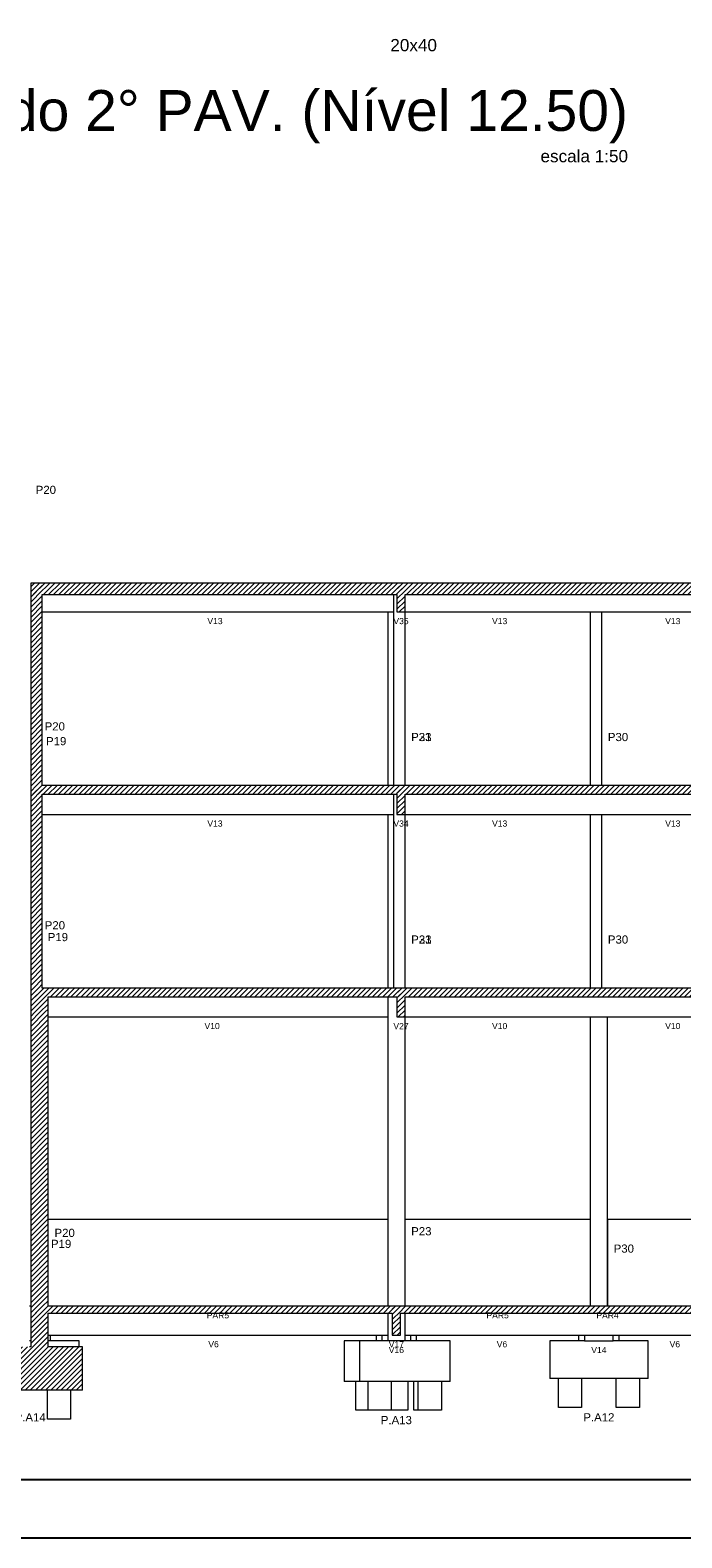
# Model space of a CAD drawing. Header units: millimetres. Extents: x 10 to 1250, y -62 to 528.
# Tile 180 of 256: x 92 to 103, y 262 to 289. Entities that reach past the tile are written whole.
import ezdxf

# ---------------------------------------------------------------- set-up
doc = ezdxf.new("R2010")
doc.units = ezdxf.units.MM
doc.header["$LTSCALE"] = 0.05
for name, color, linetype, lineweight in [('FO-Cotas', 5, 'Continuous', 5), ('FO-Níveis', 9, 'Continuous', 5), ('FO-Pilares pré-moldados', 3, 'Continuous', 20), ('FO-Seção das fundações', 9, 'Continuous', 5), ('FO-Textos dos pilares', 7, 'Continuous', 5), ('FO-Títulos', 7, 'Continuous', 5)]:
    doc.layers.add(name, color=color, linetype=linetype, lineweight=lineweight)
doc.layers.add('FOLHA_PADRÃO', color=7, linetype='Continuous')
doc.styles.add('Arial', font='arial.ttf')
pattern_1 = [(45, (-251.032, -44.80222), (-0.08838835, 0.08838835), [])]

# ---------------------------------------------------------------- blocks, each defined once
blk = doc.blocks.new('A1EST. 1500')
at = {"layer": 'FOLHA_PADRÃO', "color": 1, "linetype": 'Continuous'}
blk.add_line((0, 0), (150.008, 0), dxfattribs=at)
at = {"layer": 'FOLHA_PADRÃO', "color": 6, "linetype": 'Continuous'}
blk.add_lwpolyline([(149, 58.4), (149, 1), (1, 1), (1, 58.4), (149, 58.4)], dxfattribs=at)
blk = doc.blocks.new('CCCCC')
at = {"layer": 'FO-Níveis', "linetype": 'Continuous'}
h = blk.add_hatch(dxfattribs=at)
h.set_pattern_fill('ANSI31', color=256, style=0)
h.set_pattern_definition(pattern_1)
h.paths.add_polyline_path([(-56.727, 30.5647), (-43.787, 30.5647), (-43.787, 30.9647), (-56.727, 30.9647), (-56.727, 30.5647)])
h = blk.add_hatch(dxfattribs=at)
h.set_pattern_fill('ANSI31', color=256, style=0)
h.set_pattern_definition(pattern_1)
h.paths.add_polyline_path([(-56.727, 27.8747), (-56.327, 27.8747), (-56.327, 30.9647), (-56.727, 30.9647), (-56.727, 27.8747)])
h = blk.add_hatch(dxfattribs=at)
h.set_pattern_fill('ANSI31', color=256, style=0)
h.set_pattern_definition(pattern_1)
h.paths.add_polyline_path([(-44.067, 30.5647), (-31.615, 30.5647), (-31.615, 30.9647), (-44.067, 30.9647), (-44.067, 30.5647)])
h = blk.add_hatch(dxfattribs=at)
h.set_pattern_fill('ANSI31', color=256, style=0)
h.set_pattern_definition(pattern_1)
h.paths.add_polyline_path([(-44.067, 29.9647), (-43.787, 29.9647), (-43.787, 30.9647), (-44.067, 30.9647), (-44.067, 29.9647)])
h = blk.add_hatch(dxfattribs=at)
h.set_pattern_fill('ANSI31', color=256, style=0)
h.set_pattern_definition(pattern_1)
h.paths.add_polyline_path([(-56.727, 23.9647), (-56.327, 23.9647), (-56.327, 27.8747), (-56.727, 27.8747), (-56.727, 23.9647)])
h = blk.add_hatch(dxfattribs=at)
h.set_pattern_fill('ANSI31', color=256, style=0)
h.set_pattern_definition(pattern_1)
h.paths.add_polyline_path([(-56.727, 23.6647), (-43.787, 23.6647), (-43.787, 23.9647), (-56.727, 23.9647), (-56.727, 23.6647)])
h = blk.add_hatch(dxfattribs=at)
h.set_pattern_fill('ANSI31', color=256, style=0)
h.set_pattern_definition(pattern_1)
h.paths.add_polyline_path([(-56.727, 20.8747), (-56.327, 20.8747), (-56.327, 23.9647), (-56.727, 23.9647), (-56.727, 20.8747)])
h = blk.add_hatch(dxfattribs=at)
h.set_pattern_fill('ANSI31', color=256, style=0)
h.set_pattern_definition(pattern_1)
h.paths.add_polyline_path([(-44.067, 23.6647), (-31.5147, 23.6647), (-31.5147, 23.9647), (-44.067, 23.9647), (-44.067, 23.6647)])
h = blk.add_hatch(dxfattribs=at)
h.set_pattern_fill('ANSI31', color=256, style=0)
h.set_pattern_definition(pattern_1)
h.paths.add_polyline_path([(-44.067, 22.9647), (-43.787, 22.9647), (-43.787, 23.9647), (-44.067, 23.9647), (-44.067, 22.9647)])
h = blk.add_hatch(dxfattribs=at)
h.set_pattern_fill('ANSI31', color=256, style=0)
h.set_pattern_definition(pattern_1)
h.paths.add_polyline_path([(-56.727, 16.9647), (-56.327, 16.9647), (-56.327, 20.8747), (-56.727, 20.8747), (-56.727, 16.9647)])
h = blk.add_hatch(dxfattribs=at)
h.set_pattern_fill('ANSI31', color=256, style=0)
h.set_pattern_definition(pattern_1)
h.paths.add_polyline_path([(-56.727, 16.6647), (-43.787, 16.6647), (-43.787, 16.9647), (-56.727, 16.9647), (-56.727, 16.6647)])
h = blk.add_hatch(dxfattribs=at)
h.set_pattern_fill('ANSI31', color=256, style=0)
h.set_pattern_definition(pattern_1)
h.paths.add_polyline_path([(-56.727, 16.1247), (-56.127, 16.1247), (-56.127, 16.9647), (-56.727, 16.9647), (-56.727, 16.1247)])
h = blk.add_hatch(dxfattribs=at)
h.set_pattern_fill('ANSI31', color=256, style=0)
h.set_pattern_definition(pattern_1)
h.paths.add_polyline_path([(-44.067, 16.6647), (-31.415, 16.6647), (-31.415, 16.9647), (-44.067, 16.9647), (-44.067, 16.6647)])
h = blk.add_hatch(dxfattribs=at)
h.set_pattern_fill('ANSI31', color=256, style=0)
h.set_pattern_definition(pattern_1)
h.paths.add_polyline_path([(-44.067, 15.9647), (-43.787, 15.9647), (-43.787, 16.9647), (-44.067, 16.9647), (-44.067, 15.9647)])
h = blk.add_hatch(dxfattribs=at)
h.set_pattern_fill('ANSI31', color=256, style=0)
h.set_pattern_definition(pattern_1)
h.paths.add_polyline_path([(-56.727, 15.1847), (-56.127, 15.1847), (-56.127, 16.1247), (-56.727, 16.1247), (-56.727, 15.1847)])
h = blk.add_hatch(dxfattribs=at)
h.set_pattern_fill('ANSI31', color=256, style=0)
h.set_pattern_definition(pattern_1)
h.paths.add_polyline_path([(-56.727, 14.2647), (-56.127, 14.2647), (-56.127, 15.1847), (-56.727, 15.1847), (-56.727, 14.2647)])
h = blk.add_hatch(dxfattribs=at)
h.set_pattern_fill('ANSI31', color=256, style=0)
h.set_pattern_definition(pattern_1)
h.paths.add_polyline_path([(-56.727, 11.7047), (-56.127, 11.7047), (-56.127, 14.2647), (-56.727, 14.2647), (-56.727, 11.7047)])
h = blk.add_hatch(dxfattribs=at)
h.set_pattern_fill('ANSI31', color=256, style=0)
h.set_pattern_definition(pattern_1)
h.paths.add_polyline_path([(-56.727, 5.9647), (-56.127, 5.9647), (-56.127, 11.7047), (-56.727, 11.7047), (-56.727, 5.9647)])
h = blk.add_hatch(dxfattribs=at)
h.set_pattern_fill('ANSI31', color=256, style=0)
h.set_pattern_definition(pattern_1)
h.paths.add_polyline_path([(-56.727, 5.7247), (-43.947, 5.7247), (-43.947, 5.9647), (-56.727, 5.9647), (-56.727, 5.7247)])
h = blk.add_hatch(dxfattribs=at)
h.set_pattern_fill('ANSI31', color=256, style=0)
h.set_pattern_definition(pattern_1)
h.paths.add_polyline_path([(-56.727, 4.5647), (-56.127, 4.5647), (-56.127, 5.9647), (-56.727, 5.9647), (-56.727, 4.5647)])
h = blk.add_hatch(dxfattribs=at)
h.set_pattern_fill('ANSI31', color=256, style=0)
h.set_pattern_definition(pattern_1)
h.paths.add_polyline_path([(-44.227, 5.7247), (-31.415, 5.7247), (-31.415, 5.9647), (-44.227, 5.9647), (-44.227, 5.7247)])
h = blk.add_hatch(dxfattribs=at)
h.set_pattern_fill('ANSI31', color=256, style=0)
h.set_pattern_definition(pattern_1)
h.paths.add_polyline_path([(-44.227, 4.9647), (-43.947, 4.9647), (-43.947, 5.9647), (-44.227, 5.9647), (-44.227, 4.9647)])
h = blk.add_hatch(dxfattribs=at)
h.set_pattern_fill('ANSI31', color=256, style=0)
h.set_pattern_definition(pattern_1)
h.paths.add_polyline_path([(-58.5553, 3.0647), (-54.9387, 3.0647), (-54.9387, 4.5647), (-58.5553, 4.5647), (-58.5553, 3.0647)])
at = {"layer": 'FO-Cotas'}
for p, q in [((-44.187, 30.5647), (-44.187, 29.9647)), ((-56.327, 29.9647), (-44.387, 29.9647)), ((-44.387, 29.9647), (-44.387, 27.8747)), ((-44.387, 29.9647), (-44.187, 29.9647)), ((-44.187, 29.9647), (-44.187, 27.8747)), ((-43.787, 29.9647), (-37.387, 29.9647)), ((-43.787, 27.8747), (-43.787, 29.9647)), ((-37.387, 29.9647), (-37.387, 27.8747)), ((-37.387, 29.9647), (-37.247, 29.9647)), ((-37.247, 29.9647), (-37.107, 29.9647)), ((-37.107, 29.9647), (-36.9892, 29.9647)), ((-36.9892, 29.9647), (-36.987, 29.9647)), ((-36.987, 27.8747), (-36.987, 29.9647)), ((-36.987, 29.9647), (-36.9848, 29.9647)), ((-36.9848, 29.9647), (-32.015, 29.9647)), ((-44.387, 27.8747), (-44.387, 23.9647)), ((-44.187, 27.8747), (-44.187, 23.9647)), ((-43.787, 23.9647), (-43.787, 27.8747)), ((-37.387, 27.8747), (-37.387, 23.9647)), ((-36.987, 23.9647), (-36.987, 27.8747)), ((-44.187, 23.6647), (-44.187, 22.9647)), ((-56.327, 22.9647), (-44.387, 22.9647)), ((-44.387, 22.9647), (-44.387, 20.8747)), ((-44.387, 22.9647), (-44.187, 22.9647)), ((-44.187, 22.9647), (-44.187, 20.8747)), ((-43.787, 22.9647), (-37.387, 22.9647)), ((-43.787, 20.8747), (-43.787, 22.9647)), ((-37.387, 22.9647), (-37.387, 20.8747)), ((-37.387, 22.9647), (-37.3864, 22.9647)), ((-37.3864, 22.9647), (-37.247, 22.9647)), ((-37.247, 22.9647), (-37.2464, 22.9647)), ((-37.2464, 22.9647), (-37.107, 22.9647)), ((-37.107, 22.9647), (-37.1064, 22.9647)), ((-37.1064, 22.9647), (-36.9892, 22.9647)), ((-36.9892, 22.9647), (-36.987, 22.9647)), ((-36.987, 20.8747), (-36.987, 22.9647)), ((-36.987, 22.9647), (-36.9848, 22.9647)), ((-36.9848, 22.9647), (-32.115, 22.9647)), ((-44.387, 20.8747), (-44.387, 16.9647)), ((-44.187, 20.8747), (-44.187, 16.9647)), ((-43.787, 16.9647), (-43.787, 20.8747)), ((-37.387, 20.8747), (-37.387, 16.9647)), ((-36.987, 16.9647), (-36.987, 20.8747)), ((-44.387, 16.6647), (-44.387, 16.1247)), ((-56.127, 15.9647), (-44.387, 15.9647)), ((-44.387, 16.1247), (-44.387, 15.9647)), ((-44.387, 15.9647), (-44.387, 15.1847)), ((-43.787, 15.9647), (-37.387, 15.9647)), ((-43.787, 15.1847), (-43.787, 15.9647)), ((-37.387, 15.9647), (-37.387, 15.1847)), ((-37.387, 15.9647), (-37.247, 15.9647)), ((-37.247, 15.9647), (-37.107, 15.9647)), ((-37.107, 15.9647), (-36.7886, 15.9647)), ((-36.7886, 15.9647), (-36.787, 15.9647)), ((-36.787, 15.1847), (-36.787, 15.9647)), ((-36.787, 15.9647), (-36.7854, 15.9647)), ((-36.7854, 15.9647), (-32.215, 15.9647)), ((-44.387, 15.1847), (-44.387, 14.2647)), ((-43.787, 14.2647), (-43.787, 15.1847)), ((-37.387, 15.1847), (-37.387, 14.2647)), ((-36.787, 14.2647), (-36.787, 15.1847)), ((-44.387, 14.2647), (-44.387, 11.7047)), ((-43.787, 11.7047), (-43.787, 14.2647)), ((-37.387, 14.2647), (-37.387, 11.7047)), ((-36.787, 11.7047), (-36.787, 14.2647)), ((-44.387, 11.7047), (-44.387, 8.9647)), ((-43.787, 8.9647), (-43.787, 11.7047)), ((-37.387, 11.7047), (-37.387, 8.9647)), ((-36.787, 8.9647), (-36.787, 11.7047)), ((-44.387, 8.9647), (-56.127, 8.9647)), ((-44.387, 8.9647), (-44.387, 7.9647)), ((-37.387, 8.9647), (-43.787, 8.9647)), ((-43.787, 7.9647), (-43.787, 8.9647)), ((-37.387, 8.9647), (-37.387, 7.9647)), ((-36.7848, 8.9647), (-36.787, 8.9647)), ((-36.787, 7.9647), (-36.787, 8.9647)), ((-36.7848, 8.9647), (-36.7848, 7.9647)), ((-32.215, 8.9647), (-36.7848, 8.9647)), ((-44.387, 7.9647), (-44.387, 5.9647)), ((-43.787, 5.9647), (-43.787, 7.9647)), ((-37.387, 7.9647), (-37.387, 5.9647)), ((-36.787, 5.9647), (-36.787, 7.9647)), ((-36.7848, 7.9647), (-36.7848, 5.9647)), ((-56.727, 5.9647), (-56.767, 5.9647)), ((-44.387, 5.7247), (-44.387, 4.9647)), ((-43.787, 4.9647), (-43.787, 5.7247)), ((-56.727, 4.7647), (-56.767, 4.7647)), ((-56.127, 4.9647), (-56.047, 4.9647)), ((-56.047, 4.7647), (-56.127, 4.7647)), ((-56.047, 4.7647), (-56.047, 4.9647)), ((-56.047, 4.9647), (-44.787, 4.9647)), ((-55.047, 4.7647), (-56.047, 4.7647)), ((-55.047, 4.5647), (-55.047, 4.7647)), ((-45.8953, 4.7647), (-45.8953, 3.3647)), ((-45.3644, 4.7647), (-45.8953, 4.7647)), ((-45.3644, 4.7647), (-45.3644, 3.3647)), ((-44.787, 4.7647), (-45.3644, 4.7647)), ((-44.787, 4.9647), (-44.787, 4.7647)), ((-44.787, 4.9647), (-44.587, 4.9647)), ((-44.587, 4.7647), (-44.787, 4.7647)), ((-44.587, 4.9647), (-44.587, 4.7647)), ((-44.587, 4.9647), (-44.387, 4.9647)), ((-44.387, 4.7647), (-44.587, 4.7647)), ((-44.387, 4.9647), (-44.387, 4.7647)), ((-43.787, 4.7647), (-44.387, 4.7647)), ((-43.787, 4.9647), (-43.587, 4.9647)), ((-43.787, 4.7647), (-43.787, 4.9647)), ((-43.587, 4.7647), (-43.787, 4.7647)), ((-43.587, 4.7647), (-43.587, 4.9647)), ((-43.587, 4.9647), (-43.387, 4.9647)), ((-43.387, 4.7647), (-43.587, 4.7647)), ((-43.387, 4.7647), (-43.387, 4.9647)), ((-43.387, 4.9647), (-37.787, 4.9647)), ((-42.2787, 4.7647), (-43.387, 4.7647)), ((-42.2323, 4.7647), (-42.2787, 4.7647)), ((-42.2323, 3.3647), (-42.2323, 4.7647)), ((-38.787, 4.7647), (-38.787, 3.4647)), ((-37.787, 4.7647), (-38.787, 4.7647)), ((-37.787, 4.9647), (-37.787, 4.7647)), ((-37.787, 4.9647), (-37.587, 4.9647)), ((-37.587, 4.7647), (-37.787, 4.7647)), ((-37.587, 4.9647), (-37.587, 4.7647)), ((-37.587, 4.9647), (-37.387, 4.9647)), ((-37.587, 4.7647), (-37.387, 4.7647)), ((-37.387, 4.9647), (-37.087, 4.9647)), ((-37.387, 4.7647), (-36.787, 4.7647)), ((-37.087, 4.9647), (-36.7892, 4.9647)), ((-36.7892, 4.9647), (-36.787, 4.9647)), ((-36.787, 4.9647), (-36.7848, 4.9647)), ((-36.787, 4.7647), (-36.587, 4.7647)), ((-36.7848, 4.9647), (-36.587, 4.9647)), ((-36.587, 4.7647), (-36.587, 4.9647)), ((-36.587, 4.9647), (-36.387, 4.9647)), ((-36.387, 4.7647), (-36.587, 4.7647)), ((-36.387, 4.7647), (-36.387, 4.9647)), ((-36.387, 4.9647), (-32.2342, 4.9647)), ((-35.387, 4.7647), (-36.387, 4.7647)), ((-35.387, 3.4647), (-35.387, 4.7647)), ((-45.487, 3.3647), (-45.8953, 3.3647)), ((-45.487, 2.3647), (-45.487, 3.3647)), ((-45.3644, 3.3647), (-45.487, 3.3647)), ((-45.0644, 3.3647), (-45.3644, 3.3647)), ((-45.0644, 2.3647), (-45.0644, 3.3647)), ((-44.687, 3.3647), (-45.0644, 3.3647)), ((-44.487, 3.3647), (-44.687, 3.3647)), ((-44.2644, 3.3647), (-44.487, 3.3647)), ((-44.2644, 3.3647), (-44.2644, 2.3647)), ((-43.687, 3.3647), (-44.2644, 3.3647)), ((-43.687, 3.3647), (-43.687, 2.3647)), ((-43.487, 3.3647), (-43.687, 3.3647)), ((-43.487, 2.3647), (-43.487, 3.3647)), ((-43.3323, 3.3647), (-43.487, 3.3647)), ((-43.3323, 2.3647), (-43.3323, 3.3647)), ((-42.687, 3.3647), (-43.3323, 3.3647)), ((-42.5323, 3.3647), (-42.687, 3.3647)), ((-42.5323, 3.3647), (-42.5323, 2.3647)), ((-42.2787, 3.3647), (-42.5323, 3.3647)), ((-42.2323, 3.3647), (-42.2787, 3.3647)), ((-38.487, 3.4647), (-38.787, 3.4647)), ((-38.487, 2.4647), (-38.487, 3.4647)), ((-37.687, 3.4647), (-38.487, 3.4647)), ((-37.687, 3.4647), (-37.687, 2.4647)), ((-36.487, 3.4647), (-37.687, 3.4647)), ((-36.487, 2.4647), (-36.487, 3.4647)), ((-35.687, 3.4647), (-36.487, 3.4647)), ((-35.687, 3.4647), (-35.687, 2.4647)), ((-35.387, 3.4647), (-35.687, 3.4647)), ((-56.147, 2.4647), (-56.147, 3.0647)), ((-55.347, 3.0647), (-55.347, 2.4647)), ((-56.147, 2.0647), (-56.147, 2.4647)), ((-55.347, 2.4647), (-55.347, 2.0647)), ((-45.0644, 2.3647), (-45.487, 2.3647)), ((-44.687, 2.3647), (-45.0644, 2.3647)), ((-44.487, 2.3647), (-44.687, 2.3647)), ((-44.2644, 2.3647), (-44.487, 2.3647)), ((-43.687, 2.3647), (-44.2644, 2.3647)), ((-43.3323, 2.3647), (-43.487, 2.3647)), ((-42.687, 2.3647), (-43.3323, 2.3647)), ((-42.5323, 2.3647), (-42.687, 2.3647)), ((-37.687, 2.4647), (-38.487, 2.4647)), ((-35.687, 2.4647), (-36.487, 2.4647)), ((-55.347, 2.0647), (-56.147, 2.0647))]:
    blk.add_line(p, q, dxfattribs=at)
at = {"layer": 'FO-Títulos'}
for p, q in [((-56.727, 30.9647), (-56.727, 30.5647)), ((-56.527, 30.9647), (-56.727, 30.9647)), ((-56.327, 30.9647), (-56.527, 30.9647)), ((-44.387, 30.9647), (-56.327, 30.9647)), ((-44.187, 30.9647), (-44.387, 30.9647)), ((-44.067, 30.9647), (-44.187, 30.9647)), ((-43.927, 30.9647), (-44.067, 30.9647)), ((-43.787, 30.9647), (-43.927, 30.9647)), ((-37.387, 30.9647), (-43.787, 30.9647)), ((-37.247, 30.9647), (-37.387, 30.9647)), ((-37.107, 30.9647), (-37.247, 30.9647)), ((-36.9892, 30.9647), (-37.107, 30.9647)), ((-36.987, 30.9647), (-36.9892, 30.9647)), ((-36.9848, 30.9647), (-36.987, 30.9647)), ((-32.015, 30.9647), (-36.9848, 30.9647)), ((-56.727, 30.5647), (-56.727, 29.9647)), ((-56.327, 29.9647), (-56.327, 30.5647)), ((-56.327, 30.5647), (-44.387, 30.5647)), ((-44.387, 30.5647), (-44.187, 30.5647)), ((-44.187, 30.5647), (-44.067, 30.5647)), ((-44.067, 30.5647), (-44.067, 29.9647)), ((-43.787, 29.9647), (-43.787, 30.5647)), ((-43.787, 30.5647), (-37.387, 30.5647)), ((-37.387, 30.5647), (-37.247, 30.5647)), ((-37.247, 30.5647), (-37.107, 30.5647)), ((-37.107, 30.5647), (-36.9892, 30.5647)), ((-36.9892, 30.5647), (-36.987, 30.5647)), ((-36.987, 30.5647), (-36.9848, 30.5647)), ((-36.9848, 30.5647), (-32.015, 30.5647)), ((-56.727, 29.9647), (-56.727, 27.8747)), ((-56.327, 27.8747), (-56.327, 29.9647)), ((-44.067, 29.9647), (-43.927, 29.9647)), ((-43.927, 29.9647), (-43.787, 29.9647)), ((-56.727, 27.8747), (-56.727, 23.9647)), ((-56.327, 23.9647), (-56.327, 27.8747)), ((-56.727, 23.9647), (-56.727, 23.6647)), ((-56.727, 23.6647), (-56.727, 22.9647)), ((-44.387, 23.9647), (-56.327, 23.9647)), ((-56.327, 22.9647), (-56.327, 23.6647)), ((-56.327, 23.6647), (-44.387, 23.6647)), ((-44.187, 23.9647), (-44.387, 23.9647)), ((-44.387, 23.6647), (-44.187, 23.6647)), ((-44.067, 23.9647), (-44.187, 23.9647)), ((-44.187, 23.6647), (-44.067, 23.6647)), ((-43.927, 23.9647), (-44.067, 23.9647)), ((-44.067, 23.6647), (-44.067, 22.9647)), ((-43.787, 23.9647), (-43.927, 23.9647)), ((-37.387, 23.9647), (-43.787, 23.9647)), ((-43.787, 22.9647), (-43.787, 23.6647)), ((-43.787, 23.6647), (-37.387, 23.6647)), ((-37.3864, 23.9647), (-37.387, 23.9647)), ((-37.387, 23.6647), (-37.3864, 23.6647)), ((-37.247, 23.9647), (-37.3864, 23.9647)), ((-37.3864, 23.6647), (-37.247, 23.6647)), ((-37.2464, 23.9647), (-37.247, 23.9647)), ((-37.247, 23.6647), (-37.2464, 23.6647)), ((-37.107, 23.9647), (-37.2464, 23.9647)), ((-37.2464, 23.6647), (-37.107, 23.6647)), ((-37.1064, 23.9647), (-37.107, 23.9647)), ((-37.107, 23.6647), (-37.1064, 23.6647)), ((-36.9892, 23.9647), (-37.1064, 23.9647)), ((-37.1064, 23.6647), (-36.9892, 23.6647)), ((-36.987, 23.9647), (-36.9892, 23.9647)), ((-36.9892, 23.6647), (-36.987, 23.6647)), ((-36.9848, 23.9647), (-36.987, 23.9647)), ((-36.987, 23.6647), (-36.9848, 23.6647)), ((-32.115, 23.9647), (-36.9848, 23.9647)), ((-36.9848, 23.6647), (-32.115, 23.6647)), ((-56.727, 22.9647), (-56.727, 20.8747)), ((-56.327, 20.8747), (-56.327, 22.9647)), ((-44.067, 22.9647), (-43.927, 22.9647)), ((-43.927, 22.9647), (-43.787, 22.9647)), ((-56.727, 20.8747), (-56.727, 16.9647)), ((-56.327, 16.9647), (-56.327, 20.8747)), ((-56.727, 16.9647), (-56.727, 16.6647)), ((-56.127, 16.9647), (-56.327, 16.9647)), ((-44.387, 16.9647), (-56.127, 16.9647)), ((-44.187, 16.9647), (-44.387, 16.9647)), ((-44.067, 16.9647), (-44.187, 16.9647)), ((-43.927, 16.9647), (-44.067, 16.9647)), ((-43.787, 16.9647), (-43.927, 16.9647)), ((-37.387, 16.9647), (-43.787, 16.9647)), ((-37.247, 16.9647), (-37.387, 16.9647)), ((-37.107, 16.9647), (-37.247, 16.9647)), ((-36.987, 16.9647), (-37.107, 16.9647)), ((-36.7886, 16.9647), (-36.987, 16.9647)), ((-36.787, 16.9647), (-36.7886, 16.9647)), ((-36.7854, 16.9647), (-36.787, 16.9647)), ((-32.215, 16.9647), (-36.7854, 16.9647)), ((-56.727, 16.6647), (-56.727, 16.1247)), ((-56.127, 16.1247), (-56.127, 16.6647)), ((-56.127, 16.6647), (-44.387, 16.6647)), ((-44.387, 16.6647), (-44.067, 16.6647)), ((-44.067, 16.6647), (-44.067, 16.1247)), ((-43.787, 16.1247), (-43.787, 16.6647)), ((-43.787, 16.6647), (-37.387, 16.6647)), ((-37.387, 16.6647), (-37.247, 16.6647)), ((-37.247, 16.6647), (-37.107, 16.6647)), ((-37.107, 16.6647), (-36.7886, 16.6647)), ((-36.7886, 16.6647), (-36.787, 16.6647)), ((-36.787, 16.6647), (-36.7854, 16.6647)), ((-36.7854, 16.6647), (-32.215, 16.6647)), ((-56.727, 16.1247), (-56.727, 15.9647)), ((-56.727, 15.9647), (-56.727, 15.1847)), ((-56.127, 15.9647), (-56.127, 16.1247)), ((-56.127, 15.1847), (-56.127, 15.9647)), ((-44.067, 16.1247), (-44.067, 15.9647)), ((-44.067, 15.9647), (-43.927, 15.9647)), ((-43.927, 15.9647), (-43.787, 15.9647)), ((-43.787, 15.9647), (-43.787, 16.1247)), ((-56.727, 15.1847), (-56.727, 14.2647)), ((-56.127, 14.2647), (-56.127, 15.1847)), ((-56.727, 14.2647), (-56.727, 11.7047)), ((-56.127, 11.7047), (-56.127, 14.2647)), ((-56.727, 11.7047), (-56.727, 5.9647)), ((-56.127, 8.9647), (-56.127, 11.7047)), ((-56.127, 7.9647), (-56.127, 8.9647)), ((-56.127, 5.9647), (-56.127, 7.9647)), ((-56.727, 5.9647), (-56.727, 5.7247)), ((-56.047, 5.9647), (-56.127, 5.9647)), ((-44.787, 5.9647), (-56.047, 5.9647)), ((-44.587, 5.9647), (-44.787, 5.9647)), ((-44.387, 5.9647), (-44.587, 5.9647)), ((-44.227, 5.9647), (-44.387, 5.9647)), ((-44.087, 5.9647), (-44.227, 5.9647)), ((-43.947, 5.9647), (-44.087, 5.9647)), ((-43.787, 5.9647), (-43.947, 5.9647)), ((-43.587, 5.9647), (-43.787, 5.9647)), ((-43.387, 5.9647), (-43.587, 5.9647)), ((-37.787, 5.9647), (-43.387, 5.9647)), ((-37.587, 5.9647), (-37.787, 5.9647)), ((-37.387, 5.9647), (-37.587, 5.9647)), ((-37.087, 5.9647), (-37.387, 5.9647)), ((-36.7892, 5.9647), (-37.087, 5.9647)), ((-36.787, 5.9647), (-36.7892, 5.9647)), ((-36.7848, 5.9647), (-36.787, 5.9647)), ((-36.587, 5.9647), (-36.7848, 5.9647)), ((-36.387, 5.9647), (-36.587, 5.9647)), ((-32.2342, 5.9647), (-36.387, 5.9647)), ((-56.727, 5.7247), (-56.727, 4.7647)), ((-56.127, 4.9647), (-56.127, 5.7247)), ((-56.127, 5.7247), (-56.047, 5.7247)), ((-56.047, 5.7247), (-44.787, 5.7247)), ((-44.787, 5.7247), (-44.587, 5.7247)), ((-44.587, 5.7247), (-44.387, 5.7247)), ((-44.387, 5.7247), (-44.227, 5.7247)), ((-44.227, 5.7247), (-44.227, 4.9647)), ((-43.947, 4.9647), (-43.947, 5.7247)), ((-43.947, 5.7247), (-43.787, 5.7247)), ((-43.787, 5.7247), (-43.587, 5.7247)), ((-43.587, 5.7247), (-43.387, 5.7247)), ((-43.387, 5.7247), (-37.787, 5.7247)), ((-37.787, 5.7247), (-37.587, 5.7247)), ((-37.587, 5.7247), (-37.387, 5.7247)), ((-37.387, 5.7247), (-37.087, 5.7247)), ((-37.087, 5.7247), (-36.7892, 5.7247)), ((-36.7892, 5.7247), (-36.787, 5.7247)), ((-36.787, 5.7247), (-36.7848, 5.7247)), ((-36.7848, 5.7247), (-36.587, 5.7247)), ((-36.587, 5.7247), (-36.387, 5.7247)), ((-36.387, 5.7247), (-32.2342, 5.7247)), ((-56.727, 4.7647), (-56.727, 4.5647)), ((-56.127, 4.7647), (-56.127, 4.9647)), ((-56.127, 4.5647), (-56.127, 4.7647)), ((-44.227, 4.9647), (-44.087, 4.9647)), ((-44.087, 4.9647), (-43.947, 4.9647)), ((-56.727, 4.5647), (-56.767, 4.5647)), ((-55.047, 4.5647), (-56.127, 4.5647)), ((-54.9387, 4.5647), (-55.047, 4.5647)), ((-54.9387, 3.0647), (-54.9387, 4.5647)), ((-56.147, 3.0647), (-57.347, 3.0647)), ((-55.347, 3.0647), (-56.147, 3.0647)), ((-54.9387, 3.0647), (-55.347, 3.0647))]:
    blk.add_line(p, q, dxfattribs=at)
at = {"layer": 'FO-Pilares pré-moldados', "char_height": 0.2824, "line_spacing_factor": 0.798, "style": 'Arial'}
for s, insert, attachment_point in [('P20', (-56.5552, 34.0411), 7), ('P20', (-56.246, 25.8645), 7), ('P19', (-56.1985, 25.3535), 7), ('P31', (-43.5752, 25.4961), 7), ('P23', (-43.5752, 25.4961), 7), ('P30', (-36.7752, 25.4961), 7), ('P20', (-56.243, 18.988), 7), ('P19', (-56.1392, 18.5801), 7), ('P31', (-43.5752, 18.4961), 7), ('P23', (-43.5752, 18.4961), 7), ('P30', (-36.7752, 18.4961), 7), ('P19', (-56.0274, 7.974), 7), ('P20', (-55.9045, 8.3551), 7), ('P23', (-43.5752, 8.4111), 7), ('P30', (-36.5752, 7.8111), 7), ('P.A14', (-56.747, 1.9821), 8), ('P.A13', (-44.087, 1.8821), 8), ('P.A12', (-37.087, 1.9821), 8)]:
    blk.add_mtext(s, dxfattribs=dict(at, insert=insert, attachment_point=attachment_point))
at = {"layer": 'FO-Seção das fundações', "char_height": 0.2118, "attachment_point": 8, "line_spacing_factor": 0.798, "style": 'Arial'}
for s, insert in [('V13', (-50.357, 29.5411)), ('V35', (-43.927, 29.5411)), ('V13', (-40.517, 29.5411)), ('V13', (-34.531, 29.5411)), ('V13', (-50.3571, 22.5411)), ('V34', (-43.927, 22.5411)), ('V13', (-40.5167, 22.5411)), ('V13', (-34.5304, 22.5411)), ('V10', (-50.457, 15.5411)), ('V27', (-43.927, 15.5411)), ('V10', (-40.517, 15.5411)), ('V10', (-34.531, 15.5411)), ('PAR5', (-50.257, 5.5411)), ('PAR5', (-40.587, 5.5411)), ('PAR4', (-36.787, 5.5411)), ('V6', (-50.407, 4.5411)), ('V17', (-44.087, 4.5411)), ('V6', (-40.437, 4.5411)), ('V6', (-34.4606, 4.5411)), ('V16', (-44.087, 4.3411)), ('V14', (-37.087, 4.3411))]:
    blk.add_mtext(s, dxfattribs=dict(at, insert=insert))

msp = doc.modelspace()

# ---------------------------------------------------------------- block references
msp.add_blockref('A1EST. 1500', (10.3174, 262.4885))
at = {"xscale": 0.5, "yscale": 0.5, "zscale": 0.5}
msp.add_blockref('CCCCC', (120.1189, 263.5103), dxfattribs=at)

# ---------------------------------------------------------------- texts
at = {"layer": 'FO-Textos dos pilares', "linetype": 'Continuous', "insert": (98.777, 288.1817), "char_height": 0.2118, "attachment_point": 9, "line_spacing_factor": 0.798, "style": 'Arial'}
msp.add_mtext('20x40', dxfattribs=at)
at = {"layer": 'FO-Títulos', "linetype": 'Continuous', "insert": (102.0795, 286.5952), "char_height": 0.706, "width": 38.353595, "attachment_point": 9, "line_spacing_factor": 0.798, "style": 'Arial'}
msp.add_mtext('Forma do 2%%D PAV. (Nível 12.50)', dxfattribs=at)
at = {"layer": 'FO-Títulos', "linetype": 'Continuous', "insert": (102.0796, 286.263), "char_height": 0.2118, "attachment_point": 9, "line_spacing_factor": 0.798, "style": 'Arial'}
msp.add_mtext('escala 1:50', dxfattribs=at)

doc.saveas('drawing.dxf')
